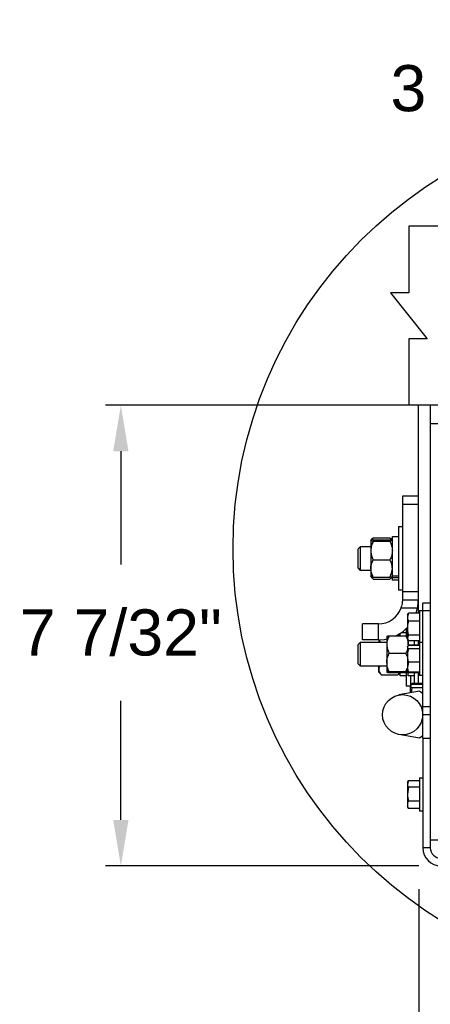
# Model space of a CAD drawing. Header units: inches. Extents: x 170 to 312, y 215 to 248.
# Tile 62 of 256: x 174.432 to 175.266, y 236.327 to 238.327. Entities that reach past the tile are written whole.
import ezdxf

# ---------------------------------------------------------------- set-up
doc = ezdxf.new("R2010")
doc.units = ezdxf.units.IN
doc.header["$LTSCALE"] = 0.25
doc.header["$MEASUREMENT"] = 0
doc.layers.add('ANNOTATIONS', color=1, linetype='Continuous')
doc.layers.add('DETAILS', color=4, linetype='Continuous')
doc.styles.add('ARIAL', font='arial.ttf', dxfattribs={"height": 0.09375})
doc.dimstyles.new('STANDARD$0', dxfattribs={"dimtxt": 0.09375, "dimasz": 0.09375, "dimexe": 0.03125, "dimexo": 0.046875, "dimgap": 0.09, "dimtad": 0, "dimtih": 1, "dimtoh": 1, "dimdec": 4, "dimzin": 0, "dimdsep": 46, "dimtxsty": 'ARIAL', "dimcen": 0.09, "dimadec": 0, "dimazin": 0, "dimtfac": 1, "dimtdec": 4, "dimtofl": 0, "dimtmove": 0, "dimatfit": 1, "dimfxl": 1, "dimtolj": 1, "dimtzin": 0, "dimarcsym": 0})

# ---------------------------------------------------------------- blocks, each defined once
blk = doc.blocks.new('*D220')
at = {"layer": 'ANNOTATIONS', "color": 0, "lineweight": -2, "transparency": 16777216}
for p, q in [((175.7947, 237.9986), (175.7947, 238.2184)), ((176.2698, 237.9542), (176.2698, 238.2184)), ((175.701, 238.1872), (175.6072, 238.1872)), ((176.3636, 238.1872), (176.4573, 238.1872))]:
    blk.add_line(p, q, dxfattribs=at)
at = {"layer": 'ANNOTATIONS', "color": 0, "transparency": 16777216}
for points in [[(175.701, 238.2028), (175.701, 238.1715), (175.7947, 238.1872)], [(176.3636, 238.2028), (176.3636, 238.1715), (176.2698, 238.1872)]]:
    blk.add_solid(points, dxfattribs=at)
at = {"layer": 'defpoints', "color": 0, "transparency": 16777216}
for p in [(176.2698, 238.1872), (175.7947, 237.9518), (176.2698, 237.9073)]:
    blk.add_point(p, dxfattribs=at)
at = {"layer": 'ANNOTATIONS', "color": 0, "transparency": 16777216, "insert": (175.3541, 238.1872), "char_height": 0.09375, "attachment_point": 5, "style": 'ARIAL'}
blk.add_mtext('\\A1;3 3/4"', dxfattribs=at)
blk = doc.blocks.new('*D218')
at = {"layer": 'ANNOTATIONS', "color": 0, "lineweight": -2, "transparency": 16777216}
for p, q in [((175.2418, 237.5438), (174.6064, 237.5438)), ((174.6376, 237.4501), (174.6376, 237.22)), ((174.6376, 236.7014), (174.6376, 236.943)), ((175.2427, 236.6077), (174.6064, 236.6077))]:
    blk.add_line(p, q, dxfattribs=at)
at = {"layer": 'ANNOTATIONS', "color": 0, "transparency": 16777216}
for points in [[(174.622, 237.4501), (174.6532, 237.4501), (174.6376, 237.5438)], [(174.622, 236.7014), (174.6532, 236.7014), (174.6376, 236.6077)]]:
    blk.add_solid(points, dxfattribs=at)
at = {"layer": 'defpoints', "color": 0, "transparency": 16777216}
for p in [(175.2887, 237.5438), (174.6376, 236.6077), (175.2896, 236.6077)]:
    blk.add_point(p, dxfattribs=at)
at = {"layer": 'ANNOTATIONS', "color": 0, "transparency": 16777216, "insert": (174.6376, 237.0815), "char_height": 0.09375, "attachment_point": 5, "style": 'ARIAL'}
blk.add_mtext('\\A1;7 7/32"', dxfattribs=at)
blk = doc.blocks.new('*D219')
at = {"layer": 'ANNOTATIONS', "color": 0, "lineweight": -2, "transparency": 16777216}
for p, q in [((176.289, 236.5979), (176.289, 236.1931)), ((175.2427, 236.5608), (175.2427, 236.1931)), ((175.3365, 236.2243), (175.6052, 236.2243)), ((176.1953, 236.2243), (175.8931, 236.2243))]:
    blk.add_line(p, q, dxfattribs=at)
at = {"layer": 'ANNOTATIONS', "color": 0, "transparency": 16777216}
for points in [[(175.3365, 236.2399), (175.3365, 236.2087), (175.2427, 236.2243)], [(176.1953, 236.2399), (176.1953, 236.2087), (176.289, 236.2243)]]:
    blk.add_solid(points, dxfattribs=at)
at = {"layer": 'defpoints', "color": 0, "transparency": 16777216}
for p in [(176.289, 236.6448), (175.2427, 236.6077), (175.2427, 236.2243)]:
    blk.add_point(p, dxfattribs=at)
at = {"layer": 'ANNOTATIONS', "color": 0, "transparency": 16777216, "insert": (175.7492, 236.2243), "char_height": 0.09375, "attachment_point": 5, "style": 'ARIAL'}
blk.add_mtext('\\A1;8"', dxfattribs=at)

msp = doc.modelspace()

# ---------------------------------------------------------------- linework, layer by layer
at = {"layer": 'DETAILS'}
for p, q in [((176.26983, 237.90734), (175.22261, 237.90734)), ((175.22261, 237.90734), (175.22261, 237.77238)), ((175.22261, 237.77238), (175.18515, 237.77238)), ((175.18515, 237.77238), (175.26008, 237.67852)), ((175.26008, 237.67852), (175.22261, 237.67852)), ((175.22261, 237.67852), (175.22261, 237.54355)), ((176.26983, 237.54355), (175.22261, 237.54355)), ((175.24181, 237.54383), (175.24181, 237.12125)), ((176.25103, 237.54383), (175.24181, 237.54383)), ((175.26613, 237.54383), (175.26613, 236.64478)), ((175.26613, 237.50675), (175.28156, 237.50675)), ((175.2094, 237.35895), (175.2094, 237.14819)), ((175.24181, 237.35895), (175.2094, 237.35895)), ((175.2094, 237.34274), (175.24181, 237.34274)), ((175.20123, 237.29745), (175.2094, 237.29745)), ((175.20123, 237.29745), (175.20123, 237.16777)), ((175.14533, 237.26905), (175.1486, 237.27283)), ((175.14533, 237.26895), (175.14533, 237.19623)), ((175.1502, 237.27453), (175.14741, 237.26991)), ((175.1502, 237.27453), (175.14854, 237.27272)), ((175.1502, 237.27453), (175.18417, 237.27453)), ((175.1502, 237.27051), (175.18417, 237.27051)), ((175.18417, 237.27453), (175.18696, 237.26991)), ((175.18417, 237.27453), (175.18583, 237.27272)), ((175.18577, 237.27283), (175.18904, 237.26905)), ((175.18904, 237.27689), (175.20123, 237.27689)), ((175.18904, 237.18832), (175.18904, 237.27689)), ((175.11953, 237.25209), (175.12436, 237.25692)), ((175.11953, 237.21313), (175.11953, 237.25209)), ((175.12436, 237.25692), (175.14533, 237.25692)), ((175.12436, 237.20829), (175.12436, 237.25692)), ((175.1502, 237.26738), (175.18417, 237.26738)), ((175.1502, 237.22948), (175.18417, 237.22948)), ((175.12436, 237.20829), (175.11953, 237.21313)), ((175.14533, 237.20829), (175.12436, 237.20829)), ((175.1486, 237.19239), (175.14533, 237.19617)), ((175.1502, 237.19471), (175.18417, 237.19471)), ((175.1502, 237.19069), (175.18417, 237.19069)), ((175.18904, 237.19617), (175.18577, 237.19239)), ((175.20123, 237.1968), (175.18904, 237.1968)), ((175.20123, 237.19316), (175.18904, 237.19316)), ((175.20123, 237.18832), (175.18904, 237.18832)), ((175.2094, 237.16777), (175.20123, 237.16777)), ((175.24181, 237.1644), (175.2094, 237.1644)), ((175.2094, 237.14819), (175.24181, 237.14819)), ((175.20661, 237.13198), (175.24018, 237.13198)), ((175.23721, 237.12125), (175.24018, 237.13198)), ((175.2507, 236.87223), (175.2507, 237.14194)), ((175.26613, 237.14194), (175.2507, 237.14194)), ((175.22175, 237.12125), (175.21958, 237.11306)), ((175.21958, 237.11762), (175.22102, 237.12013)), ((175.21958, 237.11762), (175.21958, 237.06899)), ((175.22125, 237.12), (175.22175, 237.12125)), ((175.24421, 237.12125), (175.22175, 237.12125)), ((175.24421, 237.12702), (175.2507, 237.12702)), ((175.24421, 237.12702), (175.24421, 236.99475)), ((175.26613, 237.12573), (175.2507, 237.12573)), ((175.12831, 237.06714), (175.12831, 237.09956)), ((175.16077, 237.09956), (175.12831, 237.09956)), ((175.16077, 237.06714), (175.16077, 237.09956)), ((175.21744, 237.09025), (175.21744, 237.07582)), ((175.24421, 237.10487), (175.22175, 237.10487)), ((175.17775, 237.0745), (175.17775, 237.00169)), ((175.18262, 237.07543), (175.21659, 237.07543)), ((175.20193, 237.07837), (175.20447, 237.07543)), ((175.20525, 237.07543), (175.20525, 237.08044)), ((175.20807, 237.08238), (175.21744, 237.08238)), ((175.21659, 237.07543), (175.21926, 237.06892)), ((175.22175, 237.07693), (175.21958, 237.07115)), ((175.22102, 237.06649), (175.21958, 237.06899)), ((175.24421, 237.07693), (175.22175, 237.07693)), ((175.11953, 237.05758), (175.12436, 237.06241)), ((175.11953, 237.01861), (175.11953, 237.05758)), ((175.12436, 237.06241), (175.17775, 237.06241)), ((175.12436, 237.01378), (175.12436, 237.06241)), ((175.16077, 237.06714), (175.12831, 237.06714)), ((175.16154, 237.06714), (175.16154, 237.06241)), ((175.1624, 237.06739), (175.16457, 237.06241)), ((175.21958, 237.05278), (175.22083, 237.05496)), ((175.22052, 237.05354), (175.21958, 237.05205)), ((175.21958, 237.05278), (175.21958, 237.00415)), ((175.22146, 237.05769), (175.2212, 237.0556)), ((175.22146, 237.05604), (175.22146, 237.06619)), ((175.22175, 237.05547), (175.22148, 237.05505)), ((175.24421, 237.06537), (175.22175, 237.06537)), ((175.24421, 237.05654), (175.22175, 237.05654)), ((175.24421, 237.0563), (175.22175, 237.0563)), ((175.24421, 237.05547), (175.22175, 237.05547)), ((175.24421, 237.04863), (175.22175, 237.04863)), ((175.23365, 237.06537), (175.23365, 237.05654)), ((175.24181, 237.06537), (175.24181, 237.05654)), ((175.24421, 237.06218), (175.2507, 237.06218)), ((175.18262, 237.03996), (175.21659, 237.03996)), ((175.12436, 237.01378), (175.11953, 237.01861)), ((175.17775, 237.01378), (175.12436, 237.01378)), ((175.16154, 237.00165), (175.16154, 237.01378)), ((175.22175, 237.02163), (175.21958, 237.01155)), ((175.24421, 237.02163), (175.22175, 237.02163)), ((175.16602, 236.99647), (175.16154, 237.00165)), ((175.16592, 236.99661), (175.16641, 236.99602)), ((175.16641, 236.99602), (175.20038, 236.99602)), ((175.18262, 237.00262), (175.21659, 237.00262)), ((175.18262, 237.00076), (175.21659, 237.00076)), ((175.20087, 236.99661), (175.20038, 236.99602)), ((175.20447, 237.00076), (175.20077, 236.99647)), ((175.20525, 236.99381), (175.20525, 237.00076)), ((175.21744, 236.99381), (175.20525, 236.99381)), ((175.21659, 237.00262), (175.22003, 237.00218)), ((175.21744, 237.00061), (175.21744, 236.97325)), ((175.22083, 237.00198), (175.21958, 237.00415)), ((175.22175, 237.00147), (175.22052, 237.0034)), ((175.22175, 237.00064), (175.22113, 237.00216)), ((175.22146, 236.99381), (175.22146, 237.0009)), ((175.23365, 236.99381), (175.22146, 236.99381)), ((175.24421, 237.00147), (175.22175, 237.00147)), ((175.24421, 237.00064), (175.22175, 237.00064)), ((175.24421, 237.00039), (175.22175, 237.00039)), ((175.22561, 236.99381), (175.22561, 236.97325)), ((175.23365, 237.00039), (175.23365, 236.97829)), ((175.24181, 237.00039), (175.24181, 236.97829)), ((175.2507, 236.99475), (175.24421, 236.99475)), ((175.25057, 236.99475), (175.25057, 236.95788)), ((175.22561, 236.97325), (175.21744, 236.97325)), ((175.22619, 236.9739), (175.22654, 236.97452)), ((175.22619, 236.95957), (175.22619, 236.9733)), ((175.22873, 236.96994), (175.22706, 236.95973)), ((175.22811, 236.97724), (175.2287, 236.97825)), ((175.22873, 236.97829), (175.22829, 236.97693)), ((175.25057, 236.97829), (175.22873, 236.97829)), ((175.25057, 236.97666), (175.22873, 236.97666)), ((175.25057, 236.96994), (175.22873, 236.96994)), ((175.24447, 236.96295), (175.20241, 236.95517)), ((175.2507, 236.95777), (175.24447, 236.96295)), ((175.26613, 236.93121), (175.2507, 236.93121)), ((175.26613, 236.915), (175.2507, 236.915)), ((175.24447, 236.86705), (175.20241, 236.87484)), ((175.2507, 236.87223), (175.24447, 236.86705)), ((175.25057, 236.87212), (175.25057, 236.86705)), ((175.2507, 236.86705), (175.26613, 236.86705)), ((175.2507, 236.86705), (175.2507, 236.64478)), ((175.22175, 236.78087), (175.21958, 236.7742)), ((175.21958, 236.77712), (175.22171, 236.78081)), ((175.21958, 236.77712), (175.21958, 236.72849)), ((175.23527, 236.78088), (175.22175, 236.78088)), ((175.24421, 236.78087), (175.22175, 236.78087)), ((175.24421, 236.78652), (175.2507, 236.78652)), ((175.24421, 236.78652), (175.24421, 236.71909)), ((175.22175, 236.76754), (175.21958, 236.75351)), ((175.24421, 236.76754), (175.22175, 236.76754)), ((175.22152, 236.72512), (175.21958, 236.72849)), ((175.24421, 236.73948), (175.22175, 236.73948)), ((175.22175, 236.72474), (175.22161, 236.72517)), ((175.24421, 236.72474), (175.22175, 236.72474)), ((175.23527, 236.72473), (175.22175, 236.72473)), ((175.2507, 236.71909), (175.24421, 236.71909)), ((175.28156, 236.66021), (175.26613, 236.66021)), ((175.26613, 236.64478), (175.2507, 236.64478))]:
    msp.add_line(p, q, dxfattribs=at)
at = {"layer": 'DETAILS', "flags": 128}
msp.add_lwpolyline([(175.16077, 237.06714), (175.17305, 237.06808), (175.17775, 237.06894)], dxfattribs=at)
at = {"layer": 'DETAILS'}
for centre, radius in [((175.75216, 237.25204), 0.88662), ((175.20985, 236.915), 0.04085)]:
    msp.add_circle(centre, radius, dxfattribs=at)
for centre, radius, start, end in [((175.16077, 237.14819), 0.04863, 270, 340.52878), ((175.16077, 237.14819), 0.08105, 296.13582, 316.51878), ((175.28779, 236.64478), 0.03709, 180, 270), ((175.28779, 236.64478), 0.02166, 180, 270)]:
    msp.add_arc(centre, radius, start, end, dxfattribs=at)
for points, knots in [([(175.1502, 237.27051), (175.14892, 237.27027), (175.14632, 237.26977), (175.14534, 237.26923), (175.14534, 237.26896), (175.14533, 237.26895)], [0, 0, 0, 0, 0.4839977, 0.9856214, 1, 1, 1, 1]), ([(175.14533, 237.26895), (175.14552, 237.26873), (175.1459, 237.26828), (175.14807, 237.26777), (175.14972, 237.26747), (175.1502, 237.26738)], [0, 0, 0, 0, 0.4057211, 0.8260994, 1, 1, 1, 1]), ([(175.18417, 237.27051), (175.18545, 237.27027), (175.18805, 237.26977), (175.18903, 237.26923), (175.18904, 237.26896), (175.18904, 237.26895)], [0, 0, 0, 0, 0.4839977, 0.9856214, 1, 1, 1, 1]), ([(175.18904, 237.26895), (175.18885, 237.26873), (175.18848, 237.26828), (175.1863, 237.26777), (175.18465, 237.26747), (175.18417, 237.26738)], [0, 0, 0, 0, 0.4057211, 0.8260994, 1, 1, 1, 1]), ([(175.1502, 237.26738), (175.14892, 237.26444), (175.14632, 237.25844), (175.14534, 237.25189), (175.14534, 237.24853), (175.14533, 237.24843)], [0, 0, 0, 0, 0.4839977, 0.9856214, 1, 1, 1, 1]), ([(175.14533, 237.24843), (175.14552, 237.24578), (175.1459, 237.24039), (175.14807, 237.23411), (175.14972, 237.23053), (175.1502, 237.22948)], [0, 0, 0, 0, 0.4057211, 0.8260994, 1, 1, 1, 1]), ([(175.18417, 237.26738), (175.18545, 237.26444), (175.18805, 237.25844), (175.18903, 237.25189), (175.18904, 237.24853), (175.18904, 237.24843)], [0, 0, 0, 0, 0.4839977, 0.9856214, 1, 1, 1, 1]), ([(175.18904, 237.24843), (175.18885, 237.24578), (175.18848, 237.24039), (175.1863, 237.23411), (175.18465, 237.23053), (175.18417, 237.22948)], [0, 0, 0, 0, 0.4057211, 0.8260994, 1, 1, 1, 1]), ([(175.14533, 237.2121), (175.14534, 237.21249), (175.1454, 237.21734), (175.1471, 237.2233), (175.14968, 237.22845), (175.1502, 237.22948)], [0, 0, 0, 0, 0.06604494, 0.81290155, 1, 1, 1, 1]), ([(175.18904, 237.2121), (175.18903, 237.21249), (175.18897, 237.21734), (175.18727, 237.2233), (175.18469, 237.22845), (175.18417, 237.22948)], [0, 0, 0, 0, 0.06604494, 0.81290155, 1, 1, 1, 1]), ([(175.1502, 237.19471), (175.14946, 237.19618), (175.14667, 237.2017), (175.1459, 237.2077), (175.14533, 237.2121)], [0, 0, 0, 0, 0.26615681, 1, 1, 1, 1]), ([(175.18417, 237.19471), (175.18492, 237.19618), (175.1877, 237.2017), (175.18847, 237.2077), (175.18904, 237.2121)], [0, 0, 0, 0, 0.26615681, 1, 1, 1, 1]), ([(175.1502, 237.19471), (175.14892, 237.19495), (175.14632, 237.19544), (175.14534, 237.19599), (175.14534, 237.19626), (175.14533, 237.19627)], [0, 0, 0, 0, 0.4839977, 0.9856214, 1, 1, 1, 1]), ([(175.14716, 237.19536), (175.14754, 237.19432), (175.14812, 237.19271), (175.14965, 237.19122), (175.1502, 237.19069)], [0, 0, 0, 0, 0.6467388, 1, 1, 1, 1]), ([(175.18417, 237.19471), (175.18545, 237.19495), (175.18805, 237.19544), (175.18903, 237.19599), (175.18904, 237.19626), (175.18904, 237.19627)], [0, 0, 0, 0, 0.4839977, 0.9856214, 1, 1, 1, 1]), ([(175.18721, 237.19536), (175.18683, 237.19432), (175.18625, 237.19271), (175.18472, 237.19122), (175.18417, 237.19069)], [0, 0, 0, 0, 0.6467388, 1, 1, 1, 1]), ([(175.2094, 237.14819), (175.2094, 237.14801), (175.2094, 237.14765), (175.20933, 237.14487), (175.2089, 237.14081), (175.208, 237.13624), (175.20703, 237.13327), (175.20661, 237.13198)], [0, 0, 0, 0, 0.2120049, 0.4240355, 0.6350201, 0.8420438, 1, 1, 1, 1]), ([(175.24018, 237.13198), (175.24051, 237.13377), (175.24116, 237.13735), (175.24163, 237.14219), (175.2418, 237.14587), (175.24182, 237.14789), (175.24181, 237.1481), (175.24181, 237.14819)], [0, 0, 0, 0, 0.2134815, 0.4270844, 0.6384906, 0.8508225, 1, 1, 1, 1]), ([(175.21958, 237.11306), (175.21958, 237.11287), (175.21961, 237.1101), (175.22072, 237.10739), (175.22175, 237.10487)], [0, 0, 0, 0, 0.0701975, 1, 1, 1, 1]), ([(175.22175, 237.10487), (175.22089, 237.10151), (175.21973, 237.0969), (175.21961, 237.09217), (175.21958, 237.0909)], [0, 0, 0, 0, 0.7313694, 1, 1, 1, 1]), ([(175.21958, 237.0909), (175.21982, 237.08739), (175.22015, 237.08266), (175.22142, 237.07811), (175.22175, 237.07693)], [0, 0, 0, 0, 0.7424524, 1, 1, 1, 1]), ([(175.18262, 237.07543), (175.18134, 237.07267), (175.17874, 237.06706), (175.17776, 237.06093), (175.17775, 237.05778), (175.17775, 237.05769)], [0, 0, 0, 0, 0.4839977, 0.9856214, 1, 1, 1, 1]), ([(175.17775, 237.0745), (175.17794, 237.07463), (175.17831, 237.07489), (175.18049, 237.0752), (175.18214, 237.07538), (175.18262, 237.07543)], [0, 0, 0, 0, 0.4057211, 0.8260994, 1, 1, 1, 1]), ([(175.20085, 237.07957), (175.20146, 237.07891), (175.20268, 237.07759), (175.20306, 237.07615), (175.20325, 237.07543)], [0, 0, 0, 0, 0.49876524, 1, 1, 1, 1]), ([(175.21958, 237.07503), (175.2191, 237.07511), (175.21832, 237.07525), (175.21709, 237.07538), (175.21659, 237.07543)], [0, 0, 0, 0, 0.5978056, 1, 1, 1, 1]), ([(175.21958, 237.07115), (175.21958, 237.07101), (175.2196, 237.06948), (175.22046, 237.06798), (175.22125, 237.06662)], [0, 0, 0, 0, 0.0895206, 1, 1, 1, 1]), ([(175.21966, 237.06795), (175.21978, 237.06766), (175.22113, 237.06447), (175.22144, 237.06093), (175.22146, 237.05778), (175.22146, 237.05769)], [0, 0, 0, 0, 0.0914469, 0.9746828, 1, 1, 1, 1]), ([(175.17775, 237.05769), (175.17794, 237.05521), (175.17831, 237.05016), (175.18049, 237.04429), (175.18214, 237.04094), (175.18262, 237.03996)], [0, 0, 0, 0, 0.4057211, 0.8260994, 1, 1, 1, 1]), ([(175.21958, 237.05205), (175.21958, 237.05197), (175.21961, 237.05081), (175.22072, 237.04968), (175.22175, 237.04863)], [0, 0, 0, 0, 0.0701975, 1, 1, 1, 1]), ([(175.22175, 237.04863), (175.22089, 237.04538), (175.21973, 237.04093), (175.21961, 237.03636), (175.21958, 237.03513)], [0, 0, 0, 0, 0.73136936, 1, 1, 1, 1]), ([(175.17775, 237.02129), (175.17776, 237.02171), (175.17782, 237.02692), (175.17952, 237.03332), (175.1821, 237.03885), (175.18262, 237.03996)], [0, 0, 0, 0, 0.0660449, 0.8129016, 1, 1, 1, 1]), ([(175.21958, 237.04745), (175.2191, 237.04592), (175.21832, 237.04336), (175.21709, 237.04093), (175.21659, 237.03996)], [0, 0, 0, 0, 0.5978056, 1, 1, 1, 1]), ([(175.21874, 237.03393), (175.21856, 237.03483), (175.21816, 237.03693), (175.21716, 237.03886), (175.21659, 237.03996)], [0, 0, 0, 0, 0.4327073, 1, 1, 1, 1]), ([(175.21958, 237.03513), (175.21982, 237.03173), (175.22015, 237.02716), (175.22142, 237.02276), (175.22175, 237.02163)], [0, 0, 0, 0, 0.7424524, 1, 1, 1, 1]), ([(175.16374, 237.01378), (175.16348, 237.0134), (175.16197, 237.01125), (175.16156, 237.00887), (175.16154, 237.00694), (175.16154, 237.00689)], [0, 0, 0, 0, 0.1740477, 0.9769845, 1, 1, 1, 1]), ([(175.18262, 237.00262), (175.18188, 237.0042), (175.17909, 237.01013), (175.17832, 237.01657), (175.17775, 237.02129)], [0, 0, 0, 0, 0.2661568, 1, 1, 1, 1]), ([(175.21659, 237.00262), (175.21741, 237.00418), (175.21857, 237.00638), (175.21897, 237.00877), (175.21909, 237.00947)], [0, 0, 0, 0, 0.7078474, 1, 1, 1, 1]), ([(175.21958, 237.01155), (175.21958, 237.01131), (175.21961, 237.0079), (175.22072, 237.00457), (175.22175, 237.00147)], [0, 0, 0, 0, 0.0701975, 1, 1, 1, 1]), ([(175.16154, 237.00689), (175.16173, 237.00537), (175.1621, 237.00228), (175.16428, 236.99868), (175.16593, 236.99663), (175.16641, 236.99602)], [0, 0, 0, 0, 0.4057211, 0.8260994, 1, 1, 1, 1]), ([(175.18262, 237.00262), (175.18134, 237.00248), (175.17874, 237.00218), (175.17776, 237.00186), (175.17775, 237.00169), (175.17775, 237.00169)], [0, 0, 0, 0, 0.4839977, 0.9856214, 1, 1, 1, 1]), ([(175.17775, 237.00169), (175.17794, 237.00156), (175.17831, 237.00129), (175.18049, 237.00099), (175.18214, 237.00081), (175.18262, 237.00076)], [0, 0, 0, 0, 0.4057211, 0.8260994, 1, 1, 1, 1]), ([(175.20344, 237.00076), (175.20295, 236.99977), (175.20214, 236.99816), (175.20088, 236.99662), (175.20038, 236.99602)], [0, 0, 0, 0, 0.6095949, 1, 1, 1, 1]), ([(175.22059, 237.00131), (175.22058, 237.00131), (175.22027, 237.00117), (175.21868, 237.00099), (175.21707, 237.00081), (175.21659, 237.00076)], [0, 0, 0, 0, 0.0203811, 0.7133394, 1, 1, 1, 1]), ([(175.22873, 236.97666), (175.22818, 236.97624), (175.22708, 236.97538), (175.2263, 236.97426), (175.22622, 236.97356), (175.22619, 236.9733)], [0, 0, 0, 0, 0.3853736, 0.7745042, 1, 1, 1, 1]), ([(175.22619, 236.9733), (175.22628, 236.97285), (175.22645, 236.97195), (175.22754, 236.97083), (175.22843, 236.97016), (175.22873, 236.96994)], [0, 0, 0, 0, 0.3955096, 0.7970916, 1, 1, 1, 1]), ([(175.21958, 236.7742), (175.21958, 236.77405), (175.21961, 236.7718), (175.22072, 236.76959), (175.22175, 236.76754)], [0, 0, 0, 0, 0.0701975, 1, 1, 1, 1]), ([(175.21958, 236.75351), (175.21958, 236.75318), (175.21961, 236.74844), (175.22072, 236.74379), (175.22175, 236.73948)], [0, 0, 0, 0, 0.0701975, 1, 1, 1, 1]), ([(175.22175, 236.73948), (175.22142, 236.73886), (175.22015, 236.73646), (175.21982, 236.73396), (175.21958, 236.73211)], [0, 0, 0, 0, 0.25754762, 1, 1, 1, 1]), ([(175.21958, 236.73211), (175.21961, 236.73144), (175.21973, 236.72894), (175.22089, 236.72652), (175.22175, 236.72474)], [0, 0, 0, 0, 0.2686306, 1, 1, 1, 1])]:
    msp.add_open_spline(points, degree=3, knots=knots, dxfattribs=at)

# ---------------------------------------------------------------- dimensions: what is measured, and where the dimension line sits
at = {"layer": 'ANNOTATIONS'}
for base, p1, p2, text, picture, middle in [((176.26983, 238.18716), (175.7947, 237.95176), (176.26983, 237.90734), '3 3/4"', '*D220', (175.35413, 238.18716)), ((175.24272, 236.22431), (176.28902, 236.64478), (175.24272, 236.60769), '8"', '*D219', (175.74918, 236.22431))]:
    dim = msp.add_linear_dim(base=base, p1=p1, p2=p2, text=text, dimstyle='STANDARD$0', dxfattribs=at)
    dim.commit()
    dim.dimension.update_dxf_attribs({"geometry": picture, "text_midpoint": middle, "dimtype": 160})
dim = msp.add_linear_dim(base=(174.6376, 236.60769), p1=(175.28869, 237.54383), p2=(175.28959, 236.60769), angle=90, text='7 7/32"', dimstyle='STANDARD$0', dxfattribs=at)
dim.commit()
dim.dimension.update_dxf_attribs({"geometry": '*D218', "text_midpoint": (174.6376, 237.0815), "dimtype": 160})

doc.saveas('drawing.dxf')
